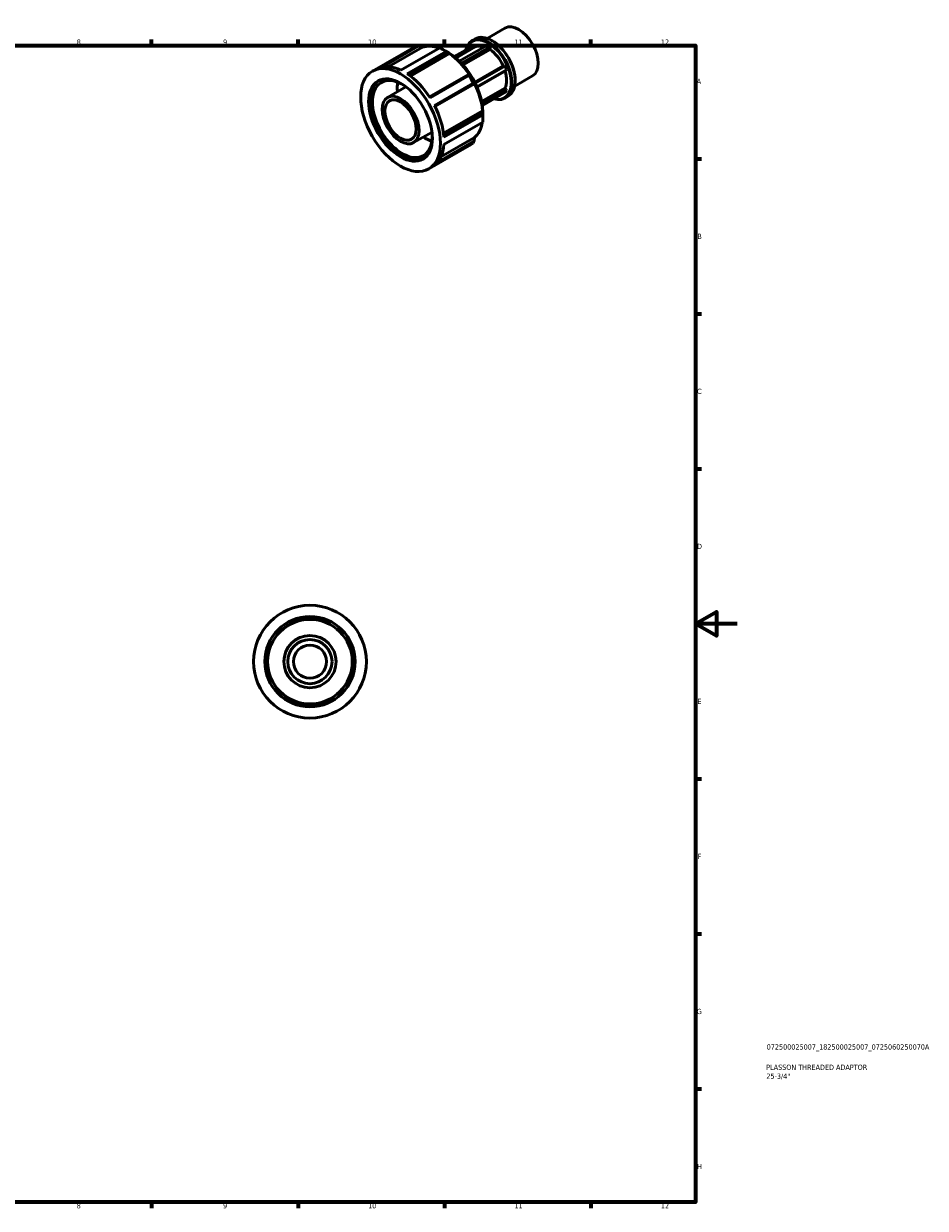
# Model space of a CAD drawing. Header units: millimetres. Extents: x -6 to 931, y 0 to 602.
# Tile 3 of 3: x 499 to 931, y 17 to 584. Entities that reach past the tile are written whole.
import ezdxf

# ---------------------------------------------------------------- set-up
doc = ezdxf.new("R2010")
doc.units = ezdxf.units.MM
for name, color, linetype, lineweight in [('Border (ISO)', 7, 'Continuous', 70), ('Title (ISO)', 7, 'Continuous', 50), ('Visible (ISO)', 7, 'Continuous', 50)]:
    doc.layers.add(name, color=color, linetype=linetype, lineweight=lineweight)
doc.styles.add('Note Text (ISO)', font='tahoma.ttf')

# ---------------------------------------------------------------- blocks, each defined once
blk = doc.blocks.new('Borders Default Border')
at = {"layer": 'Border (ISO)'}
for p, q in [((560.67, 574), (560.67, 576.9)), ((630.75, 574), (630.75, 576.9)), ((700.83, 574), (700.83, 576.9)), ((770.92, 574), (770.92, 576.9)), ((821, 519.75), (823.9, 519.75)), ((821, 445.5), (823.9, 445.5)), ((821, 371.25), (823.9, 371.25)), ((821, 222.75), (823.9, 222.75)), ((821, 148.5), (823.9, 148.5)), ((821, 74.25), (823.9, 74.25)), ((560.67, 20), (560.67, 17.1)), ((630.75, 20), (630.75, 17.1)), ((700.83, 20), (700.83, 17.1)), ((770.92, 20), (770.92, 17.1))]:
    blk.add_line(p, q, dxfattribs=at)
at = {"layer": 'Border (ISO)', "flags": 128}
for points in [[(20, 20), (20, 574), (821, 574), (821, 20), (20, 20)], [(841, 297), (821, 297), (831, 302.77), (831, 291.23), (821, 297)]]:
    blk.add_lwpolyline(points, dxfattribs=at)
at = {"layer": 'Border (ISO)', "color": 232, "true_color": 0xca0064, "char_height": 2.5, "attachment_point": 7, "style": 'Note Text (ISO)'}
for s, insert in [('8', (524.81, 574.34)), ('9', (594.88, 574.35)), ('10', (664.29, 574.35)), ('11', (734.37, 574.4)), ('12', (804.46, 574.4)), ('A', (821.59, 555.62)), ('B', (821.89, 481.37)), ('C', (821.73, 407.08)), ('D', (821.73, 332.88)), ('E', (821.94, 258.63)), ('F', (822, 184.38)), ('G', (821.61, 110.08)), ('H', (821.74, 35.88)), ('8', (524.81, 17.04)), ('9', (594.88, 17.05)), ('10', (664.29, 17.05)), ('11', (734.37, 17.1)), ('12', (804.46, 17.1))]:
    blk.add_mtext(s, dxfattribs=dict(at, insert=insert))
blk = doc.blocks.new('Title Blocks ISO')
at = {"layer": 'Title (ISO)', "color": 232, "true_color": 0xca0064, "style": 'Note Text (ISO)'}
for tag, p in [('PART_NUMBER_001', (34.08, 73.13)), ('DESCRIPTION_001', (33.84, 63.4)), ('DESCRIPTION_002', (33.91, 59.12))]:
    blk.add_attdef(tag, p, '', height=2.5, dxfattribs=at)

msp = doc.modelspace()

# ---------------------------------------------------------------- linework, layer by layer
at = {"layer": 'Visible (ISO)'}
for p, q in [((721.279, 577.458), (729.801, 582.366)), ((666.356, 561.731), (686.639, 573.411)), ((687.713, 573.939), (669.127, 563.236)), ((671.337, 563.845), (688.637, 573.807)), ((690.287, 573.175), (674.202, 563.913)), ((713.712, 573.42), (705.518, 568.701)), ((705.692, 568.563), (713.98, 573.335)), ((706.342, 568.025), (715.524, 573.312)), ((707.96, 566.548), (721.064, 574.094)), ((722.459, 573.291), (708.968, 565.522)), ((713.98, 573.335), (713.712, 573.42)), ((713.98, 573.335), (714.481, 572.712)), ((714.032, 576.336), (715.567, 577.22)), ((722.645, 572.95), (722.459, 573.291)), ((723.713, 576.309), (723.527, 576.417)), ((680.03, 562.179), (698.616, 572.882)), ((701.61, 571.157), (683.024, 560.454)), ((683.736, 559.964), (702.355, 570.687)), ((703.319, 570.121), (684.589, 559.335)), ((701.677, 571.18), (700.187, 572.045)), ((709.24, 565.23), (722.645, 572.95)), ((722.645, 572.139), (709.721, 564.697)), ((722.645, 572.95), (722.645, 572.139)), ((715.311, 556.471), (728.936, 564.318)), ((729.543, 564.373), (715.426, 556.244)), ((715.573, 555.95), (729.811, 564.149)), ((730.509, 562.351), (716.382, 554.215)), ((716.454, 554.048), (730.427, 562.094)), ((728.936, 564.318), (729.543, 564.373)), ((729.811, 564.149), (729.543, 564.373)), ((730.427, 562.094), (730.509, 562.351)), ((712.334, 560.161), (693.641, 549.396)), ((693.927, 548.955), (712.513, 559.658)), ((734.474, 554.545), (742.996, 559.452)), ((734.702, 557.227), (734.702, 557.012)), ((673.592, 549.166), (682.417, 554.248)), ((714.63, 555.99), (696.044, 545.287)), ((696.285, 544.817), (714.978, 555.581)), ((715.257, 555.739), (696.286, 544.814)), ((718.652, 547.209), (729.82, 553.641)), ((730.427, 552.886), (718.844, 546.216)), ((718.905, 545.853), (730.509, 552.535)), ((729.811, 551.54), (718.989, 545.308)), ((729.82, 553.641), (730.427, 552.886)), ((730.509, 552.535), (730.427, 552.886)), ((729.865, 548.84), (731.401, 549.724)), ((700.373, 531.989), (719.106, 542.777)), ((719.112, 541.663), (700.491, 530.941)), ((700.56, 530.081), (719.146, 540.784)), ((719.205, 540.742), (719.205, 539.019)), ((719.146, 537.322), (700.56, 526.619)), ((686.068, 527.501), (694.893, 532.583)), ((714.978, 528.183), (697.651, 518.205)), ((699.137, 520.643), (715.257, 529.925)), ((693.304, 514.936), (713.587, 526.616)), ((696.044, 516.614), (714.63, 527.317))]:
    msp.add_line(p, q, dxfattribs=at)
for radius in [27, 21.6, 20.25, 12.5, 10.576, 7.932]:
    msp.add_circle((636.464, 278.927), radius, dxfattribs=at)
for centre, major_axis, start_param, end_param in [((736.399, 570.909), (-6.597, 11.457), 3.1415927, 6.2831853), ((723.484, 563.472), (-7.917, 13.748), 3.1415927, 6.2831853), ((700.113, 550.014), (-13.474, 23.398), 6.2066184, 6.2831853), ((701.45, 550.783), (-12.531, 21.76), 5.6719894, 6.1796228), ((721.948, 562.588), (7.917, -13.748), 5.7298856, 9.9780776), ((721.761, 562.48), (-7.785, 13.519), 2.6163762, 6.8084017), ((721.761, 562.48), (-6.238, 10.832), 5.6969093, 6.2831853), ((721.761, 562.48), (6.862, -11.916), 2.2863235, 2.4299329), ((723.671, 563.579), (-7.785, 13.519), 3.9289245, 5.4958534), ((700.113, 550.014), (13.474, -23.398), 2.2796276, 2.4366288), ((702.457, 551.364), (11.857, -20.59), 0.7077074, 2.4338852), ((701.609, 550.875), (-12.418, 21.565), 3.9289245, 5.4958534), ((701.45, 550.783), (12.531, -21.76), 1.6782263, 2.2526319), ((721.761, 562.48), (6.238, -10.832), 1.4110981, 2.2579608), ((681.527, 539.311), (-13.474, 23.398), 5.5782214, 6.2066184), ((721.761, 562.48), (6.862, -11.916), 1.239126, 1.3827353), ((721.761, 562.48), (6.238, -10.832), 0.3639005, 1.1888981), ((680.679, 538.822), (10.779, -18.718), 3.1808107, 6.2439673), ((680.679, 538.822), (10.105, -17.548), 2.2440809, 7.1806971), ((692.558, 545.663), (-10.105, 17.548), 0.6255036, 0.9055106), ((681.527, 539.311), (13.474, -23.398), 1.6512306, 2.2796276), ((700.113, 550.014), (13.474, -23.398), 1.4942294, 1.6512306), ((701.45, 550.783), (12.531, -21.76), 0.8928281, 1.4672338), ((721.761, 562.48), (6.862, -11.916), 0.1919284, 0.3355378), ((681.527, 539.311), (13.474, -23.398), 0.8658325, 1.4942294), ((700.113, 550.014), (13.474, -23.398), 0.7088313, 0.8658325), ((701.45, 550.783), (12.531, -21.76), 0.10743, 0.6158868), ((692.558, 545.663), (-10.105, 17.548), 2.2360821, 2.516089), ((681.527, 539.311), (13.474, -23.398), 0.0804343, 0.7088313), ((700.113, 550.014), (13.474, -23.398), 0, 0.0804343)]:
    msp.add_ellipse(centre, major_axis=major_axis, ratio=0.5780931, start_param=start_param, end_param=end_param, dxfattribs=at)
for major_axis in [(13.474, -23.398), (10.779, -18.718), (6.238, -10.832), (5.278, -9.165)]:
    msp.add_ellipse((679.83, 538.333), major_axis=major_axis, ratio=0.5780931, dxfattribs=at)
for points, weights in [([(688.637, 573.807), (688.182, 573.874), (687.713, 573.939)], [1.00070747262, 1.00046015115, 1]), ([(688.637, 573.807), (689.484, 573.483), (690.287, 573.175)], [1.01085929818, 1.00662034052, 1.00169106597]), ([(702.355, 570.687), (701.989, 570.921), (701.61, 571.157)], [1.00070747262, 1.00046015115, 1]), ([(702.355, 570.687), (702.85, 570.396), (703.319, 570.121)], [1.01085929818, 1.00662034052, 1.00169106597]), ([(712.613, 560.319), (712.477, 560.242), (712.334, 560.161)], [1.00169106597, 1.00662034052, 1.01085929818]), ([(712.513, 559.658), (712.425, 559.913), (712.334, 560.161)], [1, 1.00046015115, 1.00070747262]), ([(714.978, 555.581), (714.808, 555.785), (714.63, 555.99)], [1.00070747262, 1.00046015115, 1]), ([(714.978, 555.581), (715.121, 555.662), (715.257, 555.739)], [1.01085929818, 1.00662034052, 1.00169106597]), ([(719.106, 542.777), (719.109, 542.235), (719.112, 541.663)], [1.00169106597, 1.00662034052, 1.01085929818]), ([(719.146, 540.784), (719.131, 541.229), (719.112, 541.663)], [1, 1.00046015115, 1.00070747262]), ([(714.63, 527.317), (714.808, 527.756), (714.978, 528.183)], [1, 1.00046015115, 1.00070747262]), ([(715.257, 529.925), (715.121, 529.077), (714.978, 528.183)], [1.00169106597, 1.00662034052, 1.01085929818])]:
    msp.add_rational_spline(points, weights, degree=2, dxfattribs=at)

# ---------------------------------------------------------------- block references
msp.add_blockref('Borders Default Border', (0, 0))
msp.add_blockref('Title Blocks ISO', (821, 20)).add_auto_attribs({'PART_NUMBER_001': '072500025007_182500025007_0725060250070A', 'DESCRIPTION_001': 'PLASSON THREADED ADAPTOR', 'DESCRIPTION_002': '25-3/4"'})

doc.saveas('drawing.dxf')
